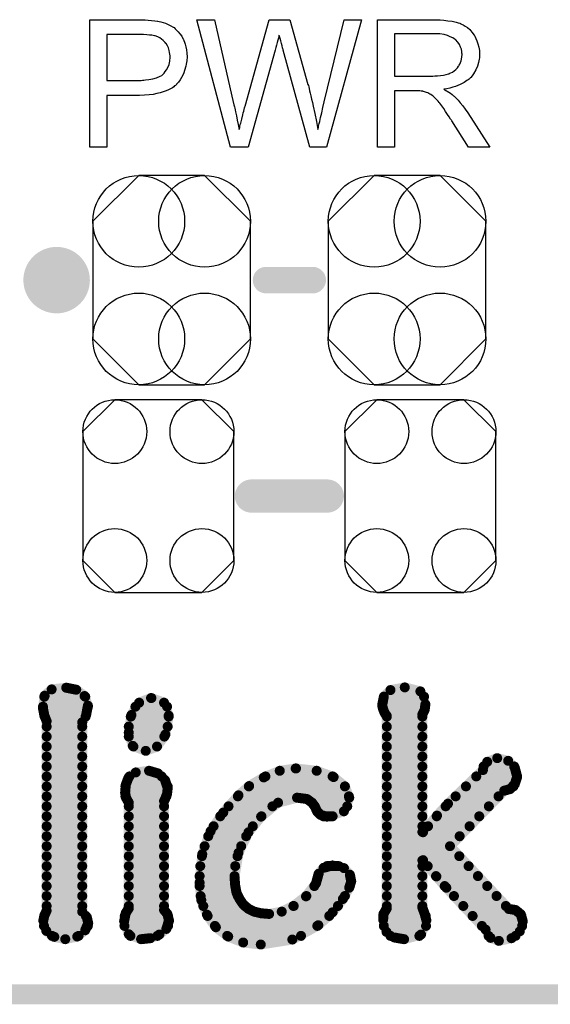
# Model space of a CAD drawing. Extents: x -0.07 to 0.95, y -0.15 to 1.54.
# Tile 4 of 13: x 0.56 to 0.72, y -0.15 to 0.14. Entities that reach past the tile are written whole.
import ezdxf

# ---------------------------------------------------------------- set-up
doc = ezdxf.new("R2010")
doc.units = 0
doc.layers.get('0').update_dxf_attribs({"linetype": 'CONTINUOUS'})
for name, color, linetype in [('gko', 6, 'CONTINUOUS'), ('gto', 2, 'CONTINUOUS'), ('gts', 1, 'CONTINUOUS')]:
    doc.layers.add(name, color=color, linetype=linetype)

# ---------------------------------------------------------------- blocks, each defined once
blk = doc.blocks.new('D31')
at = {"const_width": 0.005}
blk.add_lwpolyline([(-0.0025, 0, 1), (0.0025, 0, 1)], format="xyb", close=True, dxfattribs=at)
blk = doc.blocks.new('D67')
at = {"const_width": 0.004}
blk.add_lwpolyline([(-0.002, 0, 1), (0.002, 0, 1)], format="xyb", close=True, dxfattribs=at)
blk = doc.blocks.new('D42')
at = {"const_width": 0.0015}
blk.add_lwpolyline([(-0.00075, 0, 1), (0.00075, 0, 1)], format="xyb", close=True, dxfattribs=at)
blk = doc.blocks.new('D78')
blk.add_lwpolyline([(-0.0237, 0.0177), (-0.0237, -0.0177), (-0.0099, -0.0315), (0.0099, -0.0315), (0.0237, -0.0177), (0.0237, 0.0177), (0.0099, 0.0315), (-0.0099, 0.0315)], close=True)
for centre in [(-0.0099, 0.0177), (0.0099, 0.0177), (-0.0099, -0.0177), (0.0099, -0.0177)]:
    blk.add_circle(centre, 0.0138)
blk = doc.blocks.new('D79')
blk.add_lwpolyline([(0.0227, -0.0194), (0.0227, 0.0194), (0.0131, 0.029), (-0.0131, 0.029), (-0.0227, 0.0194), (-0.0227, -0.0194), (-0.0131, -0.029), (0.0131, -0.029)], close=True)
for centre in [(-0.0131, 0.0194), (0.0131, 0.0194), (-0.0131, -0.0194), (0.0131, -0.0194)]:
    blk.add_circle(centre, 0.0096)

msp = doc.modelspace()

# ---------------------------------------------------------------- linework, layer by layer
at = {"layer": 'gko', "color": 6, "const_width": 0.006}
msp.add_lwpolyline([(-0.05, -0.15), (0.85, -0.15)], dxfattribs=at)
at = {"layer": 'gto', "color": 2}
for points in [[(0.5966, 0.1434), (0.5975, 0.1433), (0.5985, 0.1432), (0.5995, 0.1431), (0.6003, 0.143), (0.6004, 0.143), (0.6008, 0.1429), (0.6013, 0.1428), (0.602, 0.1426), (0.6027, 0.1424), (0.6035, 0.142), (0.6043, 0.1416), (0.605, 0.1412), (0.6051, 0.1411), (0.6054, 0.141), (0.6057, 0.1406), (0.6061, 0.1402), (0.6066, 0.1397), (0.6071, 0.1391), (0.6077, 0.1384), (0.6081, 0.1375), (0.6082, 0.1374), (0.6083, 0.1371), (0.6085, 0.1366), (0.6087, 0.136), (0.6089, 0.1352), (0.6091, 0.1343), (0.6092, 0.1333), (0.6093, 0.1322), (0.6093, 0.1322), (0.6093, 0.132), (0.6093, 0.1318), (0.6092, 0.1314), (0.6092, 0.131), (0.6091, 0.1305), (0.609, 0.13), (0.6089, 0.1294), (0.6085, 0.1281), (0.6083, 0.1274), (0.608, 0.1267), (0.6076, 0.126), (0.6072, 0.1253), (0.6067, 0.1246), (0.6061, 0.124), (0.6061, 0.1239), (0.606, 0.1238), (0.6058, 0.1236), (0.6055, 0.1235), (0.6052, 0.1232), (0.6048, 0.1229), (0.6042, 0.1226), (0.6036, 0.1223), (0.6029, 0.122), (0.602, 0.1217), (0.6011, 0.1214), (0.6001, 0.1212), (0.599, 0.1209), (0.5978, 0.1208), (0.5964, 0.1207), (0.5949, 0.1206), (0.5851, 0.1206), (0.5851, 0.105), (0.58, 0.105), (0.58, 0.1434), (0.5958, 0.1434), (0.5966, 0.1434)], [(0.6512, 0.105), (0.6462, 0.105), (0.6381, 0.1342), (0.6381, 0.1343), (0.6381, 0.1344), (0.638, 0.1346), (0.6379, 0.1349), (0.6378, 0.1355), (0.6376, 0.1362), (0.6374, 0.137), (0.6372, 0.1377), (0.637, 0.1383), (0.6369, 0.1386), (0.6369, 0.1387), (0.6369, 0.1387), (0.6368, 0.1386), (0.6368, 0.1383), (0.6367, 0.1378), (0.6365, 0.1372), (0.6363, 0.1365), (0.6361, 0.1357), (0.6359, 0.135), (0.6357, 0.1342), (0.6276, 0.105), (0.6223, 0.105), (0.6122, 0.1434), (0.6175, 0.1434), (0.6232, 0.1182), (0.6232, 0.1182), (0.6233, 0.118), (0.6233, 0.1178), (0.6234, 0.1175), (0.6235, 0.1172), (0.6236, 0.1168), (0.6237, 0.1163), (0.6238, 0.1157), (0.6241, 0.1145), (0.6243, 0.1132), (0.6246, 0.1118), (0.6249, 0.1103), (0.6249, 0.1104), (0.625, 0.1106), (0.6251, 0.1109), (0.6251, 0.1113), (0.6252, 0.1118), (0.6254, 0.1123), (0.6257, 0.1135), (0.626, 0.1148), (0.6261, 0.1154), (0.6263, 0.1159), (0.6264, 0.1164), (0.6265, 0.1169), (0.6266, 0.1172), (0.6267, 0.1174), (0.6339, 0.1434), (0.6401, 0.1434), (0.6455, 0.1239), (0.6455, 0.1239), (0.6457, 0.1236), (0.6458, 0.1232), (0.6459, 0.1227), (0.646, 0.122), (0.6463, 0.1213), (0.6465, 0.1205), (0.6467, 0.1195), (0.647, 0.1185), (0.6472, 0.1174), (0.6477, 0.1152), (0.6482, 0.1128), (0.6486, 0.1103), (0.6486, 0.1104), (0.6487, 0.1105), (0.6487, 0.1107), (0.6488, 0.111), (0.6488, 0.1113), (0.6489, 0.1117), (0.649, 0.1122), (0.6492, 0.1128), (0.6494, 0.114), (0.6498, 0.1154), (0.6501, 0.117), (0.6505, 0.1187), (0.6565, 0.1434), (0.6617, 0.1434), (0.6512, 0.105)], [(0.6848, 0.1434), (0.6853, 0.1434), (0.6864, 0.1433), (0.6877, 0.1431), (0.689, 0.143), (0.6902, 0.1427), (0.6908, 0.1425), (0.6913, 0.1424), (0.6914, 0.1424), (0.6914, 0.1423), (0.6918, 0.1421), (0.6923, 0.1419), (0.6929, 0.1415), (0.6936, 0.141), (0.6943, 0.1404), (0.6949, 0.1396), (0.6956, 0.1387), (0.6956, 0.1386), (0.6957, 0.1386), (0.6959, 0.1382), (0.6961, 0.1377), (0.6964, 0.137), (0.6967, 0.1361), (0.697, 0.1351), (0.6972, 0.1341), (0.6972, 0.1329), (0.6972, 0.1329), (0.6972, 0.1328), (0.6972, 0.1325), (0.6972, 0.1322), (0.6972, 0.1319), (0.6971, 0.1315), (0.6969, 0.1305), (0.6966, 0.1294), (0.6961, 0.1283), (0.6954, 0.1271), (0.695, 0.1265), (0.6946, 0.126), (0.6945, 0.1259), (0.6944, 0.1259), (0.6943, 0.1257), (0.6941, 0.1255), (0.6938, 0.1253), (0.6934, 0.1251), (0.693, 0.1248), (0.6926, 0.1245), (0.692, 0.1242), (0.6914, 0.1239), (0.6907, 0.1236), (0.69, 0.1233), (0.6892, 0.1231), (0.6883, 0.1228), (0.6874, 0.1226), (0.6864, 0.1225), (0.6865, 0.1224), (0.6867, 0.1223), (0.6871, 0.1221), (0.6875, 0.1219), (0.6885, 0.1213), (0.689, 0.1209), (0.6894, 0.1205), (0.6896, 0.1204), (0.6898, 0.1202), (0.6903, 0.1197), (0.6908, 0.1192), (0.6914, 0.1184), (0.6922, 0.1175), (0.6929, 0.1165), (0.6937, 0.1154), (0.7003, 0.105), (0.6939, 0.105), (0.6889, 0.113), (0.6889, 0.113), (0.6888, 0.1132), (0.6887, 0.1133), (0.6885, 0.1135), (0.6881, 0.1142), (0.6876, 0.1149), (0.687, 0.1158), (0.6864, 0.1167), (0.6858, 0.1175), (0.6852, 0.1183), (0.6852, 0.1183), (0.685, 0.1185), (0.6847, 0.1189), (0.6843, 0.1193), (0.6835, 0.1201), (0.6831, 0.1205), (0.6826, 0.1208), (0.6826, 0.1209), (0.6825, 0.1209), (0.6822, 0.121), (0.6819, 0.1212), (0.6816, 0.1214), (0.6812, 0.1215), (0.6803, 0.1218), (0.6802, 0.1218), (0.6801, 0.1219), (0.6799, 0.1219), (0.6796, 0.1219), (0.6792, 0.122), (0.6788, 0.122), (0.6782, 0.122), (0.6716, 0.122), (0.6716, 0.105), (0.6665, 0.105), (0.6665, 0.1434), (0.6843, 0.1434), (0.6848, 0.1434)], [(0.5961, 0.1389), (0.5851, 0.1389), (0.5851, 0.1251), (0.5954, 0.1251), (0.5958, 0.1252), (0.5962, 0.1252), (0.5967, 0.1253), (0.5977, 0.1254), (0.5989, 0.1256), (0.6, 0.1259), (0.6011, 0.1264), (0.6016, 0.1266), (0.602, 0.127), (0.6021, 0.1271), (0.6023, 0.1273), (0.6026, 0.1278), (0.603, 0.1283), (0.6034, 0.129), (0.6038, 0.1299), (0.604, 0.1309), (0.6041, 0.1321), (0.6041, 0.1321), (0.6041, 0.1322), (0.6041, 0.1325), (0.604, 0.133), (0.6039, 0.1335), (0.6038, 0.1341), (0.6036, 0.1349), (0.6033, 0.1355), (0.6029, 0.1362), (0.6028, 0.1362), (0.6026, 0.1365), (0.6024, 0.1367), (0.602, 0.1371), (0.6015, 0.1375), (0.601, 0.1379), (0.6004, 0.1382), (0.5996, 0.1385), (0.5996, 0.1385), (0.5994, 0.1385), (0.599, 0.1386), (0.5986, 0.1387), (0.5979, 0.1387), (0.5971, 0.1388), (0.5961, 0.1389)], [(0.6837, 0.1391), (0.6716, 0.1391), (0.6716, 0.1264), (0.6831, 0.1264), (0.6837, 0.1265), (0.6845, 0.1265), (0.6854, 0.1266), (0.6863, 0.1267), (0.6872, 0.1269), (0.6879, 0.1271), (0.6881, 0.1271), (0.6883, 0.1273), (0.6886, 0.1274), (0.6891, 0.1276), (0.6896, 0.128), (0.6901, 0.1284), (0.6906, 0.1289), (0.6909, 0.1294), (0.691, 0.1295), (0.6911, 0.1297), (0.6913, 0.13), (0.6915, 0.1305), (0.6917, 0.131), (0.6918, 0.1315), (0.6919, 0.1322), (0.692, 0.1329), (0.692, 0.1329), (0.692, 0.133), (0.6919, 0.1333), (0.6919, 0.1338), (0.6918, 0.1345), (0.6915, 0.1351), (0.6912, 0.1359), (0.6907, 0.1366), (0.69, 0.1374), (0.6899, 0.1374), (0.6896, 0.1376), (0.6892, 0.1379), (0.6884, 0.1382), (0.6876, 0.1386), (0.6865, 0.1389), (0.6852, 0.1391), (0.6837, 0.1391)]]:
    msp.add_lwpolyline(points, dxfattribs=at)
at = {"layer": 'gto', "color": 2, "const_width": 0.01}
for points in [[(0.575, 0.065, 1), (0.565, 0.065)], [(0.565, 0.065, 1), (0.575, 0.065)]]:
    msp.add_lwpolyline(points, format="xyb", dxfattribs=at)
at = {"layer": 'gto', "color": 2}
for points, const_width in [([(0.565, 0.065), (0.565, 0.065)], 0.01), ([(0.575, 0.065), (0.575, 0.065)], 0.01), ([(0.575, 0.065), (0.575, 0.065)], 0.01), ([(0.633, 0.065), (0.647, 0.065)], 0.008), ([(0.6286, 0), (0.6514, 0)], 0.01), ([(0.5685, -0.0582), (0.5729, -0.0577)], 0.003), ([(0.5729, -0.0577), (0.5759, -0.0583)], 0.003), ([(0.6704, -0.0584), (0.6747, -0.0576)], 0.003), ([(0.6747, -0.0576), (0.6794, -0.0588)], 0.003), ([(0.5659, -0.0639), (0.5664, -0.0601)], 0.003), ([(0.5663, -0.0604), (0.5786, -0.0604)], 0.003), ([(0.5664, -0.0601), (0.5685, -0.0582)], 0.003), ([(0.5759, -0.0583), (0.5784, -0.0602)], 0.003), ([(0.5784, -0.0602), (0.5794, -0.0631)], 0.003), ([(0.6679, -0.063), (0.6684, -0.0604)], 0.003), ([(0.6684, -0.0604), (0.6704, -0.0584)], 0.003), ([(0.6684, -0.0604), (0.6805, -0.0604)], 0.003), ([(0.6794, -0.0588), (0.6809, -0.0627)], 0.003), ([(0.5659, -0.0634), (0.5794, -0.0634)], 0.003), ([(0.5789, -0.0658), (0.5794, -0.0631)], 0.003), ([(0.5925, -0.0659), (0.5948, -0.0622)], 0.003), ([(0.5937, -0.0634), (0.6032, -0.0634)], 0.003), ([(0.5948, -0.0622), (0.5984, -0.0608)], 0.003), ([(0.5984, -0.0608), (0.5985, -0.0608)], 0.003), ([(0.5985, -0.0608), (0.6023, -0.0622)], 0.003), ([(0.6023, -0.0622), (0.6037, -0.0661)], 0.003), ([(0.6679, -0.063), (0.6682, -0.0642)], 0.003), ([(0.668, -0.0634), (0.6808, -0.0634)], 0.003), ([(0.6807, -0.0643), (0.6809, -0.0627)], 0.003), ([(0.5659, -0.0639), (0.5663, -0.066)], 0.003), ([(0.5663, -0.066), (0.567, -0.0678)], 0.003), ([(0.5664, -0.0664), (0.5787, -0.0664)], 0.003), ([(0.5777, -0.0681), (0.5789, -0.0658)], 0.003), ([(0.5917, -0.0712), (0.5925, -0.0659)], 0.003), ([(0.5923, -0.0664), (0.6037, -0.0664)], 0.003), ([(0.6027, -0.0718), (0.6037, -0.0661)], 0.003), ([(0.6682, -0.0642), (0.6687, -0.0654)], 0.003), ([(0.6687, -0.0654), (0.6693, -0.0662)], 0.003), ([(0.6693, -0.1241), (0.6693, -0.0662)], 0.003), ([(0.6693, -0.0664), (0.68, -0.0664)], 0.003), ([(0.68, -0.0657), (0.6807, -0.0643)], 0.003), ([(0.68, -0.1011), (0.68, -0.0657)], 0.003), ([(0.567, -0.1248), (0.567, -0.0678)], 0.003), ([(0.567, -0.0694), (0.5777, -0.0694)], 0.003), ([(0.5777, -0.1251), (0.5777, -0.0681)], 0.003), ([(0.5917, -0.0694), (0.6034, -0.0694)], 0.003), ([(0.6693, -0.0694), (0.68, -0.0694)], 0.003), ([(0.567, -0.0724), (0.5777, -0.0724)], 0.003), ([(0.5917, -0.0712), (0.5929, -0.0752)], 0.003), ([(0.5917, -0.0724), (0.6024, -0.0724)], 0.003), ([(0.6002, -0.0754), (0.6027, -0.0718)], 0.003), ([(0.6693, -0.0724), (0.68, -0.0724)], 0.003), ([(0.567, -0.0754), (0.5777, -0.0754)], 0.003), ([(0.5929, -0.0752), (0.5968, -0.0767)], 0.003), ([(0.5931, -0.0754), (0.6002, -0.0754)], 0.003), ([(0.5968, -0.0767), (0.6002, -0.0754)], 0.003), ([(0.6693, -0.0754), (0.68, -0.0754)], 0.003), ([(0.567, -0.0784), (0.5777, -0.0784)], 0.003), ([(0.6693, -0.0784), (0.68, -0.0784)], 0.003), ([(0.567, -0.0814), (0.5777, -0.0814)], 0.003), ([(0.6693, -0.0814), (0.68, -0.0814)], 0.003), ([(0.6982, -0.0825), (0.6995, -0.08)], 0.003), ([(0.6984, -0.0814), (0.7076, -0.0814)], 0.003), ([(0.6995, -0.08), (0.7025, -0.0789)], 0.003), ([(0.7025, -0.0789), (0.7058, -0.0797)], 0.003), ([(0.7058, -0.0797), (0.7078, -0.0818)], 0.003), ([(0.567, -0.0844), (0.5777, -0.0844)], 0.003), ([(0.5916, -0.0848), (0.5938, -0.0832)], 0.003), ([(0.5919, -0.0844), (0.6016, -0.0844)], 0.003), ([(0.5938, -0.0832), (0.5978, -0.0827)], 0.003), ([(0.5978, -0.0827), (0.6005, -0.0835)], 0.003), ([(0.6005, -0.0835), (0.6026, -0.0855)], 0.003), ([(0.6323, -0.0847), (0.6371, -0.0827)], 0.003), ([(0.6328, -0.0844), (0.653, -0.0844)], 0.003), ([(0.6371, -0.0827), (0.6419, -0.082)], 0.003), ([(0.6419, -0.082), (0.642, -0.082)], 0.003), ([(0.642, -0.082), (0.6482, -0.0827)], 0.003), ([(0.6482, -0.0827), (0.6533, -0.0846)], 0.003), ([(0.6693, -0.0844), (0.68, -0.0844)], 0.003), ([(0.6877, -0.0926), (0.6982, -0.0825)], 0.003), ([(0.6962, -0.0844), (0.7085, -0.0844)], 0.003), ([(0.7078, -0.0818), (0.7085, -0.0845)], 0.003), ([(0.567, -0.0874), (0.5777, -0.0874)], 0.003), ([(0.5906, -0.0893), (0.5908, -0.0869)], 0.003), ([(0.5907, -0.0874), (0.6034, -0.0874)], 0.003), ([(0.5908, -0.0869), (0.5916, -0.0848)], 0.003), ([(0.6026, -0.0855), (0.6034, -0.0879)], 0.003), ([(0.6247, -0.0901), (0.6279, -0.0873)], 0.003), ([(0.6278, -0.0874), (0.6567, -0.0874)], 0.003), ([(0.6279, -0.0873), (0.6323, -0.0847)], 0.003), ([(0.6533, -0.0846), (0.6567, -0.0874)], 0.003), ([(0.6567, -0.0874), (0.658, -0.0908)], 0.003), ([(0.6693, -0.0874), (0.68, -0.0874)], 0.003), ([(0.6931, -0.0874), (0.7074, -0.0874)], 0.003), ([(0.7064, -0.0882), (0.7078, -0.0867)], 0.003), ([(0.7078, -0.0867), (0.7085, -0.0845)], 0.003), ([(0.567, -0.0904), (0.5777, -0.0904)], 0.003), ([(0.5906, -0.0893), (0.5909, -0.0909)], 0.003), ([(0.5907, -0.0904), (0.603, -0.0904)], 0.003), ([(0.6027, -0.091), (0.6032, -0.0897)], 0.003), ([(0.6032, -0.0897), (0.6034, -0.088)], 0.003), ([(0.6034, -0.088), (0.6034, -0.0879)], 0.003), ([(0.6201, -0.0953), (0.6247, -0.0901)], 0.003), ([(0.6245, -0.0904), (0.6579, -0.0904)], 0.003), ([(0.6693, -0.0904), (0.68, -0.0904)], 0.003), ([(0.6883, -0.1054), (0.7046, -0.0887)], 0.003), ([(0.69, -0.0904), (0.7029, -0.0904)], 0.003), ([(0.7046, -0.0887), (0.7064, -0.0882)], 0.003), ([(0.5909, -0.0909), (0.5917, -0.0923)], 0.003), ([(0.5917, -0.1241), (0.5917, -0.0923)], 0.003), ([(0.6023, -0.0918), (0.6027, -0.091)], 0.003), ([(0.6023, -0.1246), (0.6023, -0.0918)], 0.003), ([(0.6315, -0.0965), (0.6366, -0.0923)], 0.003), ([(0.6366, -0.0923), (0.6423, -0.0908)], 0.003), ([(0.6423, -0.0908), (0.6453, -0.0912)], 0.003), ([(0.6453, -0.0912), (0.6468, -0.0923)], 0.003), ([(0.6468, -0.0923), (0.6477, -0.0935)], 0.003), ([(0.6564, -0.0949), (0.658, -0.0908)], 0.003), ([(0.6844, -0.0962), (0.6877, -0.0926)], 0.003), ([(0.567, -0.0934), (0.5777, -0.0934)], 0.003), ([(0.5917, -0.0934), (0.6023, -0.0934)], 0.003), ([(0.6163, -0.1009), (0.6201, -0.0953)], 0.003), ([(0.6217, -0.0934), (0.6349, -0.0934)], 0.003), ([(0.6476, -0.0934), (0.6574, -0.0934)], 0.003), ([(0.6477, -0.0935), (0.6483, -0.0949)], 0.003), ([(0.6483, -0.0949), (0.6494, -0.096)], 0.003), ([(0.6494, -0.096), (0.6513, -0.0965)], 0.003), ([(0.6513, -0.0965), (0.6564, -0.0949)], 0.003), ([(0.6693, -0.0934), (0.68, -0.0934)], 0.003), ([(0.6802, -0.1012), (0.6844, -0.0962)], 0.003), ([(0.687, -0.0934), (0.7, -0.0934)], 0.003), ([(0.567, -0.0964), (0.5777, -0.0964)], 0.003), ([(0.5917, -0.0964), (0.6023, -0.0964)], 0.003), ([(0.6192, -0.0964), (0.6316, -0.0964)], 0.003), ([(0.6277, -0.1012), (0.6315, -0.0965)], 0.003), ([(0.6502, -0.0964), (0.653, -0.0964)], 0.003), ([(0.6693, -0.0964), (0.68, -0.0964)], 0.003), ([(0.6843, -0.0964), (0.6971, -0.0964)], 0.003), ([(0.567, -0.0994), (0.5777, -0.0994)], 0.003), ([(0.5917, -0.0994), (0.6023, -0.0994)], 0.003), ([(0.6138, -0.1078), (0.6163, -0.1009)], 0.003), ([(0.6172, -0.0994), (0.629, -0.0994)], 0.003), ([(0.6247, -0.1074), (0.6277, -0.1012)], 0.003), ([(0.6693, -0.0994), (0.68, -0.0994)], 0.003), ([(0.68, -0.1011), (0.6802, -0.1012)], 0.003), ([(0.6817, -0.0994), (0.6942, -0.0994)], 0.003), ([(0.567, -0.1024), (0.5777, -0.1024)], 0.003), ([(0.5917, -0.1024), (0.6023, -0.1024)], 0.003), ([(0.6156, -0.1024), (0.627, -0.1024)], 0.003), ([(0.6693, -0.1024), (0.6912, -0.1024)], 0.003), ([(0.567, -0.1054), (0.5777, -0.1054)], 0.003), ([(0.5917, -0.1054), (0.6023, -0.1054)], 0.003), ([(0.613, -0.1164), (0.6138, -0.1078)], 0.003), ([(0.6145, -0.1054), (0.6255, -0.1054)], 0.003), ([(0.6235, -0.1147), (0.6247, -0.1074)], 0.003), ([(0.6693, -0.1054), (0.6883, -0.1054)], 0.003), ([(0.6883, -0.1054), (0.706, -0.1243)], 0.003), ([(0.567, -0.1084), (0.5777, -0.1084)], 0.003), ([(0.5917, -0.1084), (0.6023, -0.1084)], 0.003), ([(0.6137, -0.1084), (0.6244, -0.1084)], 0.003), ([(0.6693, -0.1084), (0.6911, -0.1084)], 0.003), ([(0.68, -0.1097), (0.6802, -0.1096)], 0.003), ([(0.68, -0.1239), (0.68, -0.1097)], 0.003), ([(0.6802, -0.1096), (0.6842, -0.1145)], 0.003), ([(0.567, -0.1114), (0.5777, -0.1114)], 0.003), ([(0.5917, -0.1114), (0.6023, -0.1114)], 0.003), ([(0.6132, -0.1114), (0.6237, -0.1114)], 0.003), ([(0.648, -0.1166), (0.6488, -0.1137)], 0.003), ([(0.6488, -0.1137), (0.6503, -0.1119)], 0.003), ([(0.6503, -0.1119), (0.653, -0.1112)], 0.003), ([(0.6513, -0.1114), (0.6549, -0.1114)], 0.003), ([(0.653, -0.1112), (0.6564, -0.112)], 0.003), ([(0.6564, -0.112), (0.6582, -0.114)], 0.003), ([(0.6582, -0.114), (0.6586, -0.116)], 0.003), ([(0.6693, -0.1114), (0.68, -0.1114)], 0.003), ([(0.6816, -0.1114), (0.6939, -0.1114)], 0.003), ([(0.567, -0.1144), (0.5777, -0.1144)], 0.003), ([(0.5917, -0.1144), (0.6023, -0.1144)], 0.003), ([(0.613, -0.1144), (0.6235, -0.1144)], 0.003), ([(0.613, -0.1164), (0.6135, -0.1216)], 0.003), ([(0.6235, -0.1147), (0.6237, -0.1172)], 0.003), ([(0.645, -0.1205), (0.648, -0.1166)], 0.003), ([(0.6486, -0.1144), (0.6583, -0.1144)], 0.003), ([(0.658, -0.1179), (0.6586, -0.116)], 0.003), ([(0.6693, -0.1144), (0.68, -0.1144)], 0.003), ([(0.6841, -0.1144), (0.6967, -0.1144)], 0.003), ([(0.6842, -0.1145), (0.6872, -0.1179)], 0.003), ([(0.567, -0.1174), (0.5777, -0.1174)], 0.003), ([(0.5917, -0.1174), (0.6023, -0.1174)], 0.003), ([(0.613, -0.1174), (0.6237, -0.1174)], 0.003), ([(0.6237, -0.1172), (0.6241, -0.1194)], 0.003), ([(0.6241, -0.1194), (0.625, -0.1213)], 0.003), ([(0.6475, -0.1174), (0.6582, -0.1174)], 0.003), ([(0.6561, -0.1213), (0.658, -0.1179)], 0.003), ([(0.6693, -0.1174), (0.68, -0.1174)], 0.003), ([(0.6867, -0.1174), (0.6995, -0.1174)], 0.003), ([(0.6872, -0.1179), (0.699, -0.1305)], 0.003), ([(0.567, -0.1204), (0.5777, -0.1204)], 0.003), ([(0.5917, -0.1204), (0.6023, -0.1204)], 0.003), ([(0.6133, -0.1204), (0.6245, -0.1204)], 0.003), ([(0.6135, -0.1216), (0.6152, -0.126)], 0.003), ([(0.625, -0.1213), (0.6261, -0.1229)], 0.003), ([(0.6261, -0.1229), (0.6276, -0.1242)], 0.003), ([(0.6412, -0.1234), (0.645, -0.1205)], 0.003), ([(0.6451, -0.1204), (0.6567, -0.1204)], 0.003), ([(0.653, -0.1253), (0.6561, -0.1213)], 0.003), ([(0.6693, -0.1204), (0.68, -0.1204)], 0.003), ([(0.6895, -0.1204), (0.7023, -0.1204)], 0.003), ([(0.5663, -0.1263), (0.567, -0.1248)], 0.003), ([(0.567, -0.1234), (0.5777, -0.1234)], 0.003), ([(0.5777, -0.1251), (0.5791, -0.1268)], 0.003), ([(0.5903, -0.128), (0.5908, -0.1255)], 0.003), ([(0.5908, -0.1255), (0.5917, -0.1241)], 0.003), ([(0.5917, -0.1234), (0.6023, -0.1234)], 0.003), ([(0.6023, -0.1246), (0.6033, -0.1258)], 0.003), ([(0.6033, -0.1258), (0.6038, -0.1278)], 0.003), ([(0.6141, -0.1234), (0.6266, -0.1234)], 0.003), ([(0.6276, -0.1242), (0.6294, -0.1251)], 0.003), ([(0.6294, -0.1251), (0.6315, -0.1256)], 0.003), ([(0.6315, -0.1256), (0.6339, -0.1258)], 0.003), ([(0.6339, -0.1258), (0.6377, -0.1251)], 0.003), ([(0.6377, -0.1251), (0.6412, -0.1234)], 0.003), ([(0.6413, -0.1234), (0.6546, -0.1234)], 0.003), ([(0.6487, -0.1292), (0.653, -0.1253)], 0.003), ([(0.6682, -0.1275), (0.6683, -0.1258)], 0.003), ([(0.6683, -0.1258), (0.6693, -0.1241)], 0.003), ([(0.6693, -0.1234), (0.68, -0.1234)], 0.003), ([(0.68, -0.1239), (0.6807, -0.1258)], 0.003), ([(0.6807, -0.1258), (0.6812, -0.1277)], 0.003), ([(0.6923, -0.1234), (0.7051, -0.1234)], 0.003), ([(0.706, -0.1243), (0.708, -0.1246)], 0.003), ([(0.708, -0.1246), (0.7096, -0.1259)], 0.003), ([(0.7096, -0.1259), (0.7102, -0.128)], 0.003), ([(0.566, -0.1278), (0.5663, -0.1263)], 0.003), ([(0.566, -0.1278), (0.5669, -0.1309)], 0.003), ([(0.5663, -0.1264), (0.5788, -0.1264)], 0.003), ([(0.5786, -0.1307), (0.5795, -0.1286)], 0.003), ([(0.5791, -0.1268), (0.5795, -0.1286)], 0.003), ([(0.5903, -0.128), (0.5917, -0.1319)], 0.003), ([(0.5905, -0.1264), (0.6035, -0.1264)], 0.003), ([(0.603, -0.1303), (0.6038, -0.1278)], 0.003), ([(0.6152, -0.126), (0.6179, -0.1298)], 0.003), ([(0.6154, -0.1264), (0.652, -0.1264)], 0.003), ([(0.6682, -0.1264), (0.681, -0.1264)], 0.003), ([(0.6682, -0.1275), (0.6692, -0.1312)], 0.003), ([(0.6796, -0.132), (0.6812, -0.1277)], 0.003), ([(0.6951, -0.1264), (0.7098, -0.1264)], 0.003), ([(0.7093, -0.131), (0.7102, -0.128)], 0.003), ([(0.5662, -0.1294), (0.5794, -0.1294)], 0.003), ([(0.5669, -0.1309), (0.5693, -0.1327)], 0.003), ([(0.5762, -0.1326), (0.5786, -0.1307)], 0.003), ([(0.5904, -0.1294), (0.6035, -0.1294)], 0.003), ([(0.5917, -0.1319), (0.5954, -0.1334)], 0.003), ([(0.6009, -0.132), (0.603, -0.1303)], 0.003), ([(0.6176, -0.1294), (0.6484, -0.1294)], 0.003), ([(0.6179, -0.1298), (0.6216, -0.1326)], 0.003), ([(0.6409, -0.1335), (0.6487, -0.1292)], 0.003), ([(0.6684, -0.1294), (0.6811, -0.1294)], 0.003), ([(0.6692, -0.1312), (0.6716, -0.1329)], 0.003), ([(0.6979, -0.1294), (0.71, -0.1294)], 0.003), ([(0.699, -0.1305), (0.7005, -0.133)], 0.003), ([(0.7068, -0.1331), (0.7093, -0.131)], 0.003), ([(0.5686, -0.1324), (0.5766, -0.1324)], 0.003), ([(0.5693, -0.1327), (0.5726, -0.1334)], 0.003), ([(0.5726, -0.1334), (0.5762, -0.1326)], 0.003), ([(0.5922, -0.1324), (0.6003, -0.1324)], 0.003), ([(0.5954, -0.1334), (0.5982, -0.1331)], 0.003), ([(0.5982, -0.1331), (0.6009, -0.132)], 0.003), ([(0.6213, -0.1324), (0.6435, -0.1324)], 0.003), ([(0.6216, -0.1326), (0.6261, -0.1344)], 0.003), ([(0.6261, -0.1344), (0.6314, -0.135)], 0.003), ([(0.6314, -0.135), (0.6409, -0.1335)], 0.003), ([(0.6704, -0.1324), (0.6791, -0.1324)], 0.003), ([(0.6716, -0.1329), (0.6745, -0.1334)], 0.003), ([(0.6745, -0.1334), (0.6796, -0.132)], 0.003), ([(0.6999, -0.1324), (0.708, -0.1324)], 0.003), ([(0.7005, -0.133), (0.703, -0.1339)], 0.003), ([(0.703, -0.1339), (0.7068, -0.1331)], 0.003)]:
    msp.add_lwpolyline(points, dxfattribs=dict(at, const_width=const_width))

# ---------------------------------------------------------------- block references
at = {"layer": 'gto'}
for name, p in [('D31', (0.565, 0.065)), ('D31', (0.565, 0.065)), ('D31', (0.575, 0.065)), ('D31', (0.575, 0.065)), ('D31', (0.575, 0.065)), ('D31', (0.575, 0.065)), ('D67', (0.633, 0.065)), ('D67', (0.647, 0.065)), ('D31', (0.6286, 0)), ('D31', (0.6514, 0)), ('D42', (0.5729, -0.0577)), ('D42', (0.6747, -0.0576)), ('D42', (0.5663, -0.0604)), ('D42', (0.5664, -0.0601)), ('D42', (0.5685, -0.0582)), ('D42', (0.5759, -0.0583)), ('D42', (0.5784, -0.0602)), ('D42', (0.5786, -0.0604)), ('D42', (0.6684, -0.0604)), ('D42', (0.6684, -0.0604)), ('D42', (0.6704, -0.0584)), ('D42', (0.6794, -0.0588)), ('D42', (0.6805, -0.0604)), ('D42', (0.5659, -0.0634)), ('D42', (0.5794, -0.0631)), ('D42', (0.5794, -0.0631)), ('D42', (0.5794, -0.0634)), ('D42', (0.5937, -0.0634)), ('D42', (0.5948, -0.0622)), ('D42', (0.5984, -0.0608)), ('D42', (0.5984, -0.0608)), ('D42', (0.5985, -0.0608)), ('D42', (0.6023, -0.0622)), ('D42', (0.6032, -0.0634)), ('D42', (0.6679, -0.063)), ('D42', (0.6679, -0.063)), ('D42', (0.668, -0.0634)), ('D42', (0.6808, -0.0634)), ('D42', (0.6809, -0.0627)), ('D42', (0.6809, -0.0627)), ('D42', (0.5659, -0.0639)), ('D42', (0.5659, -0.0639)), ('D42', (0.5663, -0.066)), ('D42', (0.5663, -0.066)), ('D42', (0.5664, -0.0664)), ('D42', (0.5787, -0.0664)), ('D42', (0.5789, -0.0658)), ('D42', (0.5789, -0.0658)), ('D42', (0.5923, -0.0664)), ('D42', (0.5925, -0.0659)), ('D42', (0.6037, -0.0661)), ('D42', (0.6037, -0.0661)), ('D42', (0.6037, -0.0664)), ('D42', (0.6682, -0.0642)), ('D42', (0.6682, -0.0642)), ('D42', (0.6687, -0.0654)), ('D42', (0.6687, -0.0654)), ('D42', (0.6693, -0.0662)), ('D42', (0.6693, -0.0662)), ('D42', (0.6693, -0.0664)), ('D42', (0.68, -0.0657)), ('D42', (0.68, -0.0657)), ('D42', (0.68, -0.0664)), ('D42', (0.6807, -0.0643)), ('D42', (0.6807, -0.0643)), ('D42', (0.567, -0.0678)), ('D42', (0.567, -0.0678)), ('D42', (0.567, -0.0694)), ('D42', (0.5777, -0.0681)), ('D42', (0.5777, -0.0681)), ('D42', (0.5777, -0.0694)), ('D42', (0.5917, -0.0694)), ('D42', (0.6034, -0.0694)), ('D42', (0.6693, -0.0694)), ('D42', (0.68, -0.0694)), ('D42', (0.567, -0.0724)), ('D42', (0.5777, -0.0724)), ('D42', (0.5917, -0.0712)), ('D42', (0.5917, -0.0712)), ('D42', (0.5917, -0.0724)), ('D42', (0.6024, -0.0724)), ('D42', (0.6027, -0.0718)), ('D42', (0.6027, -0.0718)), ('D42', (0.6693, -0.0724)), ('D42', (0.68, -0.0724)), ('D42', (0.567, -0.0754)), ('D42', (0.5777, -0.0754)), ('D42', (0.5929, -0.0752)), ('D42', (0.5929, -0.0752)), ('D42', (0.5931, -0.0754)), ('D42', (0.6002, -0.0754)), ('D42', (0.6002, -0.0754)), ('D42', (0.6002, -0.0754)), ('D42', (0.6693, -0.0754)), ('D42', (0.68, -0.0754)), ('D42', (0.567, -0.0784)), ('D42', (0.5777, -0.0784)), ('D42', (0.5968, -0.0767)), ('D42', (0.5968, -0.0767)), ('D42', (0.6693, -0.0784)), ('D42', (0.68, -0.0784)), ('D42', (0.567, -0.0814)), ('D42', (0.5777, -0.0814)), ('D42', (0.6693, -0.0814)), ('D42', (0.68, -0.0814)), ('D42', (0.6984, -0.0814)), ('D42', (0.6995, -0.08)), ('D42', (0.7025, -0.0789)), ('D42', (0.7058, -0.0797)), ('D42', (0.7076, -0.0814)), ('D42', (0.567, -0.0844)), ('D42', (0.5777, -0.0844)), ('D42', (0.5919, -0.0844)), ('D42', (0.5938, -0.0832)), ('D42', (0.5978, -0.0827)), ('D42', (0.6005, -0.0835)), ('D42', (0.6016, -0.0844)), ('D42', (0.6328, -0.0844)), ('D42', (0.6371, -0.0827)), ('D42', (0.6419, -0.082)), ('D42', (0.6419, -0.082)), ('D42', (0.642, -0.082)), ('D42', (0.6482, -0.0827)), ('D42', (0.653, -0.0844)), ('D42', (0.6693, -0.0844)), ('D42', (0.68, -0.0844)), ('D42', (0.6962, -0.0844)), ('D42', (0.6982, -0.0825)), ('D42', (0.7078, -0.0818)), ('D42', (0.7085, -0.0844)), ('D42', (0.567, -0.0874)), ('D42', (0.5777, -0.0874)), ('D42', (0.5907, -0.0874)), ('D42', (0.5908, -0.0869)), ('D42', (0.5916, -0.0848)), ('D42', (0.6026, -0.0855)), ('D42', (0.6034, -0.0874)), ('D42', (0.6278, -0.0874)), ('D42', (0.6279, -0.0873)), ('D42', (0.6323, -0.0847)), ('D42', (0.6533, -0.0846)), ('D42', (0.6567, -0.0874)), ('D42', (0.6567, -0.0874)), ('D42', (0.6693, -0.0874)), ('D42', (0.68, -0.0874)), ('D42', (0.6931, -0.0874)), ('D42', (0.7074, -0.0874)), ('D42', (0.7078, -0.0867)), ('D42', (0.7078, -0.0867)), ('D42', (0.7085, -0.0845)), ('D42', (0.7085, -0.0845)), ('D42', (0.567, -0.0904)), ('D42', (0.5777, -0.0904)), ('D42', (0.5906, -0.0893)), ('D42', (0.5906, -0.0893)), ('D42', (0.5907, -0.0904)), ('D42', (0.603, -0.0904)), ('D42', (0.6032, -0.0897)), ('D42', (0.6032, -0.0897)), ('D42', (0.6034, -0.0879)), ('D42', (0.6034, -0.0879)), ('D42', (0.6034, -0.088)), ('D42', (0.6034, -0.088)), ('D42', (0.6245, -0.0904)), ('D42', (0.6247, -0.0901)), ('D42', (0.6579, -0.0904)), ('D42', (0.6693, -0.0904)), ('D42', (0.68, -0.0904)), ('D42', (0.69, -0.0904)), ('D42', (0.7029, -0.0904)), ('D42', (0.7046, -0.0887)), ('D42', (0.7046, -0.0887)), ('D42', (0.7064, -0.0882)), ('D42', (0.7064, -0.0882)), ('D42', (0.5909, -0.0909)), ('D42', (0.5909, -0.0909)), ('D42', (0.5917, -0.0923)), ('D42', (0.5917, -0.0923)), ('D42', (0.6023, -0.0918)), ('D42', (0.6023, -0.0918)), ('D42', (0.6027, -0.091)), ('D42', (0.6027, -0.091)), ('D42', (0.6366, -0.0923)), ('D42', (0.6366, -0.0923)), ('D42', (0.6423, -0.0908)), ('D42', (0.6423, -0.0908)), ('D42', (0.6453, -0.0912)), ('D42', (0.6453, -0.0912)), ('D42', (0.6468, -0.0923)), ('D42', (0.6468, -0.0923)), ('D42', (0.658, -0.0908)), ('D42', (0.658, -0.0908)), ('D42', (0.6877, -0.0926)), ('D42', (0.567, -0.0934)), ('D42', (0.5777, -0.0934)), ('D42', (0.5917, -0.0934)), ('D42', (0.6023, -0.0934)), ('D42', (0.6201, -0.0953)), ('D42', (0.6217, -0.0934)), ('D42', (0.6349, -0.0934)), ('D42', (0.6476, -0.0934)), ('D42', (0.6477, -0.0935)), ('D42', (0.6477, -0.0935)), ('D42', (0.6483, -0.0949)), ('D42', (0.6483, -0.0949)), ('D42', (0.6494, -0.096)), ('D42', (0.6494, -0.096)), ('D42', (0.6564, -0.0949)), ('D42', (0.6564, -0.0949)), ('D42', (0.6574, -0.0934)), ('D42', (0.6693, -0.0934)), ('D42', (0.68, -0.0934)), ('D42', (0.6844, -0.0962)), ('D42', (0.687, -0.0934)), ('D42', (0.7, -0.0934)), ('D42', (0.567, -0.0964)), ('D42', (0.5777, -0.0964)), ('D42', (0.5917, -0.0964)), ('D42', (0.6023, -0.0964)), ('D42', (0.6192, -0.0964)), ('D42', (0.6315, -0.0965)), ('D42', (0.6315, -0.0965)), ('D42', (0.6316, -0.0964)), ('D42', (0.6502, -0.0964)), ('D42', (0.6513, -0.0965)), ('D42', (0.6513, -0.0965)), ('D42', (0.653, -0.0964)), ('D42', (0.6693, -0.0964)), ('D42', (0.68, -0.0964)), ('D42', (0.6843, -0.0964)), ('D42', (0.6971, -0.0964)), ('D42', (0.567, -0.0994)), ('D42', (0.5777, -0.0994)), ('D42', (0.5917, -0.0994)), ('D42', (0.6023, -0.0994)), ('D42', (0.6163, -0.1009)), ('D42', (0.6172, -0.0994)), ('D42', (0.6277, -0.1012)), ('D42', (0.6277, -0.1012)), ('D42', (0.629, -0.0994)), ('D42', (0.6693, -0.0994)), ('D42', (0.68, -0.0994)), ('D42', (0.68, -0.1011)), ('D42', (0.68, -0.1011)), ('D42', (0.6802, -0.1012)), ('D42', (0.6817, -0.0994)), ('D42', (0.6942, -0.0994)), ('D42', (0.567, -0.1024)), ('D42', (0.5777, -0.1024)), ('D42', (0.5917, -0.1024)), ('D42', (0.6023, -0.1024)), ('D42', (0.6156, -0.1024)), ('D42', (0.627, -0.1024)), ('D42', (0.6693, -0.1024)), ('D42', (0.6912, -0.1024)), ('D42', (0.567, -0.1054)), ('D42', (0.5777, -0.1054)), ('D42', (0.5917, -0.1054)), ('D42', (0.6023, -0.1054)), ('D42', (0.6138, -0.1078)), ('D42', (0.6145, -0.1054)), ('D42', (0.6247, -0.1074)), ('D42', (0.6247, -0.1074)), ('D42', (0.6255, -0.1054)), ('D42', (0.6693, -0.1054)), ('D42', (0.6883, -0.1054)), ('D42', (0.6883, -0.1054)), ('D42', (0.6883, -0.1054)), ('D42', (0.567, -0.1084)), ('D42', (0.5777, -0.1084)), ('D42', (0.5917, -0.1084)), ('D42', (0.6023, -0.1084)), ('D42', (0.6137, -0.1084)), ('D42', (0.6244, -0.1084)), ('D42', (0.6693, -0.1084)), ('D42', (0.68, -0.1097)), ('D42', (0.68, -0.1097)), ('D42', (0.6802, -0.1096)), ('D42', (0.6802, -0.1096)), ('D42', (0.6911, -0.1084)), ('D42', (0.567, -0.1114)), ('D42', (0.5777, -0.1114)), ('D42', (0.5917, -0.1114)), ('D42', (0.6023, -0.1114)), ('D42', (0.6132, -0.1114)), ('D42', (0.6237, -0.1114)), ('D42', (0.6488, -0.1137)), ('D42', (0.6503, -0.1119)), ('D42', (0.6513, -0.1114)), ('D42', (0.653, -0.1112)), ('D42', (0.6549, -0.1114)), ('D42', (0.6564, -0.112)), ('D42', (0.6582, -0.114)), ('D42', (0.6693, -0.1114)), ('D42', (0.68, -0.1114)), ('D42', (0.6816, -0.1114)), ('D42', (0.6939, -0.1114)), ('D42', (0.567, -0.1144)), ('D42', (0.5777, -0.1144)), ('D42', (0.5917, -0.1144)), ('D42', (0.6023, -0.1144)), ('D42', (0.613, -0.1144)), ('D42', (0.613, -0.1164)), ('D42', (0.613, -0.1164)), ('D42', (0.6235, -0.1144)), ('D42', (0.6235, -0.1147)), ('D42', (0.6235, -0.1147)), ('D42', (0.648, -0.1166)), ('D42', (0.6486, -0.1144)), ('D42', (0.6583, -0.1144)), ('D42', (0.6586, -0.116)), ('D42', (0.6586, -0.116)), ('D42', (0.6693, -0.1144)), ('D42', (0.68, -0.1144)), ('D42', (0.6841, -0.1144)), ('D42', (0.6842, -0.1145)), ('D42', (0.6842, -0.1145)), ('D42', (0.6967, -0.1144)), ('D42', (0.567, -0.1174)), ('D42', (0.5777, -0.1174)), ('D42', (0.5917, -0.1174)), ('D42', (0.6023, -0.1174)), ('D42', (0.613, -0.1174)), ('D42', (0.6237, -0.1172)), ('D42', (0.6237, -0.1174)), ('D42', (0.6241, -0.1194)), ('D42', (0.6475, -0.1174)), ('D42', (0.658, -0.1179)), ('D42', (0.658, -0.1179)), ('D42', (0.6582, -0.1174)), ('D42', (0.6693, -0.1174)), ('D42', (0.68, -0.1174)), ('D42', (0.6867, -0.1174)), ('D42', (0.6872, -0.1179)), ('D42', (0.6872, -0.1179)), ('D42', (0.6995, -0.1174)), ('D42', (0.567, -0.1204)), ('D42', (0.5777, -0.1204)), ('D42', (0.5917, -0.1204)), ('D42', (0.6023, -0.1204)), ('D42', (0.6133, -0.1204)), ('D42', (0.6135, -0.1216)), ('D42', (0.6135, -0.1216)), ('D42', (0.6245, -0.1204)), ('D42', (0.625, -0.1213)), ('D42', (0.6261, -0.1229)), ('D42', (0.645, -0.1205)), ('D42', (0.6451, -0.1204)), ('D42', (0.6561, -0.1213)), ('D42', (0.6561, -0.1213)), ('D42', (0.6567, -0.1204)), ('D42', (0.6693, -0.1204)), ('D42', (0.68, -0.1204)), ('D42', (0.6895, -0.1204)), ('D42', (0.7023, -0.1204)), ('D42', (0.567, -0.1234)), ('D42', (0.567, -0.1248)), ('D42', (0.567, -0.1248)), ('D42', (0.5777, -0.1234)), ('D42', (0.5777, -0.1251)), ('D42', (0.5777, -0.1251)), ('D42', (0.5908, -0.1255)), ('D42', (0.5917, -0.1234)), ('D42', (0.5917, -0.1241)), ('D42', (0.6023, -0.1234)), ('D42', (0.6023, -0.1246)), ('D42', (0.6023, -0.1246)), ('D42', (0.6033, -0.1258)), ('D42', (0.6141, -0.1234)), ('D42', (0.6266, -0.1234)), ('D42', (0.6276, -0.1242)), ('D42', (0.6294, -0.1251)), ('D42', (0.6315, -0.1256)), ('D42', (0.6339, -0.1258)), ('D42', (0.6377, -0.1251)), ('D42', (0.6412, -0.1234)), ('D42', (0.6413, -0.1234)), ('D42', (0.653, -0.1253)), ('D42', (0.653, -0.1253)), ('D42', (0.6546, -0.1234)), ('D42', (0.6683, -0.1258)), ('D42', (0.6693, -0.1234)), ('D42', (0.6693, -0.1241)), ('D42', (0.68, -0.1234)), ('D42', (0.68, -0.1239)), ('D42', (0.68, -0.1239)), ('D42', (0.6807, -0.1258)), ('D42', (0.6923, -0.1234)), ('D42', (0.7051, -0.1234)), ('D42', (0.706, -0.1243)), ('D42', (0.708, -0.1246)), ('D42', (0.7096, -0.1259)), ('D42', (0.566, -0.1278)), ('D42', (0.566, -0.1278)), ('D42', (0.5663, -0.1263)), ('D42', (0.5663, -0.1264)), ('D42', (0.5788, -0.1264)), ('D42', (0.5791, -0.1268)), ('D42', (0.5795, -0.1286)), ('D42', (0.5795, -0.1286)), ('D42', (0.5903, -0.128)), ('D42', (0.5903, -0.128)), ('D42', (0.5905, -0.1264)), ('D42', (0.6035, -0.1264)), ('D42', (0.6038, -0.1278)), ('D42', (0.6038, -0.1278)), ('D42', (0.6152, -0.126)), ('D42', (0.6152, -0.126)), ('D42', (0.6154, -0.1264)), ('D42', (0.652, -0.1264)), ('D42', (0.6682, -0.1264)), ('D42', (0.6682, -0.1275)), ('D42', (0.6682, -0.1275)), ('D42', (0.681, -0.1264)), ('D42', (0.6812, -0.1277)), ('D42', (0.6812, -0.1277)), ('D42', (0.6951, -0.1264)), ('D42', (0.7098, -0.1264)), ('D42', (0.7102, -0.128)), ('D42', (0.7102, -0.128)), ('D42', (0.5662, -0.1294)), ('D42', (0.5669, -0.1309)), ('D42', (0.5669, -0.1309)), ('D42', (0.5786, -0.1307)), ('D42', (0.5786, -0.1307)), ('D42', (0.5794, -0.1294)), ('D42', (0.5904, -0.1294)), ('D42', (0.5917, -0.1319)), ('D42', (0.5917, -0.1319)), ('D42', (0.603, -0.1303)), ('D42', (0.603, -0.1303)), ('D42', (0.6035, -0.1294)), ('D42', (0.6176, -0.1294)), ('D42', (0.6179, -0.1298)), ('D42', (0.6179, -0.1298)), ('D42', (0.6484, -0.1294)), ('D42', (0.6487, -0.1292)), ('D42', (0.6487, -0.1292)), ('D42', (0.6684, -0.1294)), ('D42', (0.6692, -0.1312)), ('D42', (0.6692, -0.1312)), ('D42', (0.6811, -0.1294)), ('D42', (0.6979, -0.1294)), ('D42', (0.699, -0.1305)), ('D42', (0.699, -0.1305)), ('D42', (0.7093, -0.131)), ('D42', (0.7093, -0.131)), ('D42', (0.71, -0.1294)), ('D42', (0.5686, -0.1324)), ('D42', (0.5693, -0.1327)), ('D42', (0.5693, -0.1327)), ('D42', (0.5726, -0.1334)), ('D42', (0.5726, -0.1334)), ('D42', (0.5762, -0.1326)), ('D42', (0.5762, -0.1326)), ('D42', (0.5766, -0.1324)), ('D42', (0.5922, -0.1324)), ('D42', (0.5954, -0.1334)), ('D42', (0.5954, -0.1334)), ('D42', (0.5982, -0.1331)), ('D42', (0.5982, -0.1331)), ('D42', (0.6003, -0.1324)), ('D42', (0.6009, -0.132)), ('D42', (0.6009, -0.132)), ('D42', (0.6213, -0.1324)), ('D42', (0.6216, -0.1326)), ('D42', (0.6216, -0.1326)), ('D42', (0.6261, -0.1344)), ('D42', (0.6261, -0.1344)), ('D42', (0.6409, -0.1335)), ('D42', (0.6409, -0.1335)), ('D42', (0.6435, -0.1324)), ('D42', (0.6704, -0.1324)), ('D42', (0.6716, -0.1329)), ('D42', (0.6716, -0.1329)), ('D42', (0.6745, -0.1334)), ('D42', (0.6745, -0.1334)), ('D42', (0.6791, -0.1324)), ('D42', (0.6796, -0.132)), ('D42', (0.6796, -0.132)), ('D42', (0.6999, -0.1324)), ('D42', (0.7005, -0.133)), ('D42', (0.7005, -0.133)), ('D42', (0.703, -0.1339)), ('D42', (0.703, -0.1339)), ('D42', (0.7068, -0.1331)), ('D42', (0.7068, -0.1331)), ('D42', (0.708, -0.1324)), ('D42', (0.6314, -0.135)), ('D42', (0.6314, -0.135))]:
    msp.add_blockref(name, p, dxfattribs=at)
at = {"layer": 'gts'}
for name, p in [('D78', (0.6046, 0.065)), ('D78', (0.6754, 0.065)), ('D79', (0.6006, 0)), ('D79', (0.6794, 0))]:
    msp.add_blockref(name, p, dxfattribs=at)

doc.saveas('drawing.dxf')
